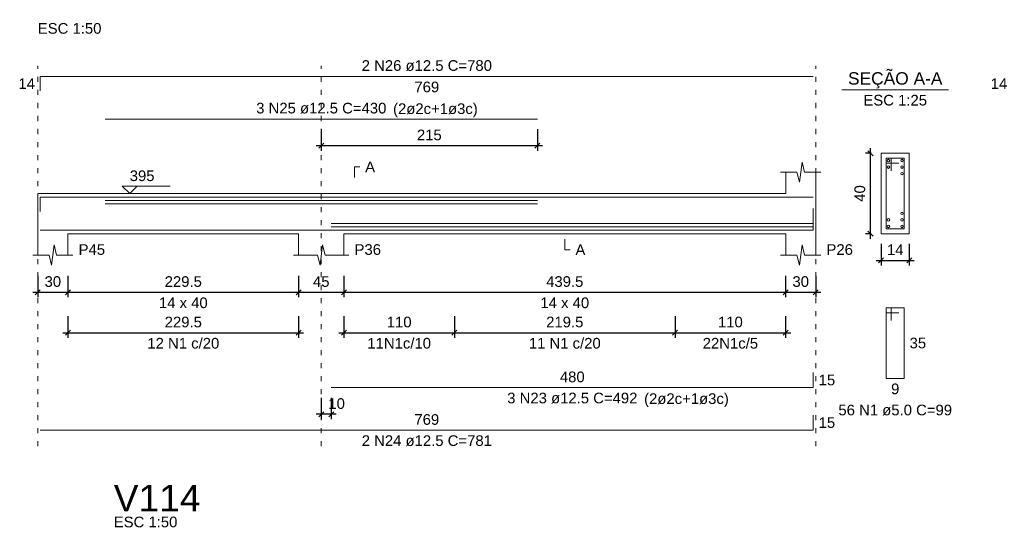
# Model space of a CAD drawing. Header units: millimetres. Extents: x 10906 to 25863, y 1966 to 4861.
# Tile 122 of 163: x 11618 to 11637, y 2976 to 2986. Entities that reach past the tile are written whole.
import ezdxf

# ---------------------------------------------------------------- set-up
doc = ezdxf.new("R2010")
doc.units = ezdxf.units.MM
doc.linetypes.add('DOT2', pattern=[3.175, 0, -3.175])
for name, color, linetype, lineweight in [('Descrição da armadura', 7, 'Continuous', 5), ('DT-Barras na forma', 40, 'Continuous', 5), ('DT-Barras no corte', 5, 'Continuous', 5), ('DT-Barras rebatidas', 40, 'Continuous', 5), ('DT-Cotas', 4, 'Continuous', 5), ('DT-Forma', 5, 'Continuous', 5), ('DT-Pontilhado', 7, 'DOT2', 5), ('DT-Textos', 7, 'Continuous', 5), ('DT-Título', 7, 'Continuous', 20), ('Textos armaduras', 7, 'Continuous', 5)]:
    doc.layers.add(name, color=color, linetype=linetype, lineweight=lineweight)
doc.styles.add('Arial', font='arial.ttf')
doc.styles.get("Standard").update_dxf_attribs({"font": 'arial.ttf'})
doc.dimstyles.new('UM_25.000000', dxfattribs={"dimtxt": 0.18, "dimasz": 0.1, "dimexe": 0.1, "dimexo": 0.2, "dimgap": 0, "dimtad": 1, "dimtih": 1, "dimtoh": 1, "dimdec": 1, "dimlfac": 25, "dimzin": 0, "dimdsep": 46, "dimtxsty": 'Standard', "dimcen": 0.09, "dimdle": 0.1, "dimclrd": 256, "dimclre": 256, "dimclrt": 7, "dimadec": 1, "dimazin": 2, "dimtfac": 1, "dimtdec": 1, "dimtofl": 0, "dimtmove": 0, "dimatfit": 3, "dimfxl": 1, "dimtolj": 1, "dimarcsym": 0})
doc.dimstyles.new('UM_50.000000', dxfattribs={"dimtxt": 0.18, "dimasz": 0.2, "dimexe": 0.2, "dimexo": 0.5, "dimgap": 0, "dimtad": 1, "dimtih": 1, "dimtoh": 1, "dimlfac": 50, "dimzin": 0, "dimdsep": 46, "dimtxsty": 'Standard', "dimcen": 0.09, "dimdle": 0.2, "dimclrd": 256, "dimclre": 256, "dimclrt": 7, "dimazin": 0, "dimtfac": 1, "dimtofl": 0, "dimtmove": 0, "dimatfit": 3, "dimfxl": 1, "dimtolj": 1, "dimtzin": 0, "dimarcsym": 0})

# ---------------------------------------------------------------- blocks, each defined once
blk = doc.blocks.new('_Oblique')
at = {"color": 0, "linetype": 'ByBlock', "lineweight": -2}
blk.add_line((-0.5, -0.5), (0.5, 0.5), dxfattribs=at)
blk = doc.blocks.new('*D707')
at = {"layer": 'Defpoints', "color": 0, "transparency": 16777216}
for p in [(11618.171, 2980.667), (11618.771, 2980.667), (11618.771, 2980.138)]:
    blk.add_point(p, dxfattribs=at)
at = {"layer": 'DT-Cotas', "lineweight": -2, "transparency": 16777216}
for p, q in [((11618.171, 2980.467), (11618.171, 2980.038)), ((11618.771, 2980.467), (11618.771, 2980.038)), ((11618.071, 2980.138), (11618.871, 2980.138))]:
    blk.add_line(p, q, dxfattribs=at)
at = {"layer": 'DT-Cotas', "lineweight": -2, "transparency": 16777216, "xscale": 0.1, "yscale": 0.1, "zscale": 0.1, "rotation": 180}
blk.add_blockref('_Oblique', (11618.171, 2980.138), dxfattribs=at)
at = {"layer": 'DT-Cotas', "lineweight": -2, "transparency": 16777216, "xscale": 0.1, "yscale": 0.1, "zscale": 0.1}
blk.add_blockref('_Oblique', (11618.771, 2980.138), dxfattribs=at)
at = {"layer": 'DT-Cotas', "color": 7, "transparency": 16777216, "insert": (11618.471, 2980.35), "char_height": 0.2118, "attachment_point": 5, "rotation": 0.0057, "style": 'Arial'}
blk.add_mtext('\\A1;30', dxfattribs=at)
blk = doc.blocks.new('*D708')
at = {"layer": 'Defpoints', "color": 0, "transparency": 16777216}
for p in [(11618.771, 2980.667), (11623.361, 2980.667), (11623.361, 2980.138)]:
    blk.add_point(p, dxfattribs=at)
at = {"layer": 'DT-Cotas', "lineweight": -2, "transparency": 16777216}
for p, q in [((11618.771, 2980.467), (11618.771, 2980.038)), ((11623.361, 2980.467), (11623.361, 2980.038)), ((11618.671, 2980.138), (11623.461, 2980.138))]:
    blk.add_line(p, q, dxfattribs=at)
at = {"layer": 'DT-Cotas', "lineweight": -2, "transparency": 16777216, "xscale": 0.1, "yscale": 0.1, "zscale": 0.1, "rotation": 180}
blk.add_blockref('_Oblique', (11618.771, 2980.138), dxfattribs=at)
at = {"layer": 'DT-Cotas', "lineweight": -2, "transparency": 16777216, "xscale": 0.1, "yscale": 0.1, "zscale": 0.1}
blk.add_blockref('_Oblique', (11623.361, 2980.138), dxfattribs=at)
at = {"layer": 'DT-Cotas', "color": 7, "transparency": 16777216, "insert": (11621.066, 2980.35), "char_height": 0.2118, "attachment_point": 5, "rotation": 0.0057, "style": 'Arial'}
blk.add_mtext('\\A1;229.5', dxfattribs=at)
blk = doc.blocks.new('*D709')
at = {"layer": 'Defpoints', "color": 0, "transparency": 16777216}
for p in [(11623.361, 2980.667), (11624.261, 2980.667), (11624.261, 2980.138)]:
    blk.add_point(p, dxfattribs=at)
at = {"layer": 'DT-Cotas', "lineweight": -2, "transparency": 16777216}
for p, q in [((11623.361, 2980.467), (11623.361, 2980.038)), ((11624.261, 2980.467), (11624.261, 2980.038)), ((11623.261, 2980.138), (11624.361, 2980.138))]:
    blk.add_line(p, q, dxfattribs=at)
at = {"layer": 'DT-Cotas', "lineweight": -2, "transparency": 16777216, "xscale": 0.1, "yscale": 0.1, "zscale": 0.1, "rotation": 180}
blk.add_blockref('_Oblique', (11623.361, 2980.138), dxfattribs=at)
at = {"layer": 'DT-Cotas', "lineweight": -2, "transparency": 16777216, "xscale": 0.1, "yscale": 0.1, "zscale": 0.1}
blk.add_blockref('_Oblique', (11624.261, 2980.138), dxfattribs=at)
at = {"layer": 'DT-Cotas', "color": 7, "transparency": 16777216, "insert": (11623.811, 2980.35), "char_height": 0.2118, "attachment_point": 5, "rotation": 0.0057, "style": 'Arial'}
blk.add_mtext('\\A1;45', dxfattribs=at)
blk = doc.blocks.new('*D710')
at = {"layer": 'Defpoints', "color": 0, "transparency": 16777216}
for p in [(11624.261, 2980.667), (11633.051, 2980.667), (11633.051, 2980.138)]:
    blk.add_point(p, dxfattribs=at)
at = {"layer": 'DT-Cotas', "lineweight": -2, "transparency": 16777216}
for p, q in [((11624.261, 2980.467), (11624.261, 2980.038)), ((11633.051, 2980.467), (11633.051, 2980.038)), ((11624.161, 2980.138), (11633.151, 2980.138))]:
    blk.add_line(p, q, dxfattribs=at)
at = {"layer": 'DT-Cotas', "lineweight": -2, "transparency": 16777216, "xscale": 0.1, "yscale": 0.1, "zscale": 0.1, "rotation": 180}
blk.add_blockref('_Oblique', (11624.261, 2980.138), dxfattribs=at)
at = {"layer": 'DT-Cotas', "lineweight": -2, "transparency": 16777216, "xscale": 0.1, "yscale": 0.1, "zscale": 0.1}
blk.add_blockref('_Oblique', (11633.051, 2980.138), dxfattribs=at)
at = {"layer": 'DT-Cotas', "color": 7, "transparency": 16777216, "insert": (11628.656, 2980.35), "char_height": 0.2118, "attachment_point": 5, "rotation": 0.0057, "style": 'Arial'}
blk.add_mtext('\\A1;439.5', dxfattribs=at)
blk = doc.blocks.new('*D711')
at = {"layer": 'Defpoints', "color": 0, "transparency": 16777216}
for p in [(11633.051, 2980.667), (11633.651, 2980.667), (11633.651, 2980.138)]:
    blk.add_point(p, dxfattribs=at)
at = {"layer": 'DT-Cotas', "lineweight": -2, "transparency": 16777216}
for p, q in [((11633.051, 2980.467), (11633.051, 2980.038)), ((11633.651, 2980.467), (11633.651, 2980.038)), ((11632.951, 2980.138), (11633.751, 2980.138))]:
    blk.add_line(p, q, dxfattribs=at)
at = {"layer": 'DT-Cotas', "lineweight": -2, "transparency": 16777216, "xscale": 0.1, "yscale": 0.1, "zscale": 0.1, "rotation": 180}
blk.add_blockref('_Oblique', (11633.051, 2980.138), dxfattribs=at)
at = {"layer": 'DT-Cotas', "lineweight": -2, "transparency": 16777216, "xscale": 0.1, "yscale": 0.1, "zscale": 0.1}
blk.add_blockref('_Oblique', (11633.651, 2980.138), dxfattribs=at)
at = {"layer": 'DT-Cotas', "color": 7, "transparency": 16777216, "insert": (11633.351, 2980.35), "char_height": 0.2118, "attachment_point": 5, "rotation": 0.0057, "style": 'Arial'}
blk.add_mtext('\\A1;30', dxfattribs=at)
blk = doc.blocks.new('*D712')
at = {"layer": 'Defpoints', "color": 0, "transparency": 16777216}
for p in [(11618.771, 2979.862), (11623.361, 2979.862), (11623.361, 2979.333)]:
    blk.add_point(p, dxfattribs=at)
at = {"layer": 'DT-Cotas', "lineweight": -2, "transparency": 16777216}
for p, q in [((11618.771, 2979.662), (11618.771, 2979.233)), ((11623.361, 2979.662), (11623.361, 2979.233)), ((11618.671, 2979.333), (11623.461, 2979.333))]:
    blk.add_line(p, q, dxfattribs=at)
at = {"layer": 'DT-Cotas', "lineweight": -2, "transparency": 16777216, "xscale": 0.1, "yscale": 0.1, "zscale": 0.1, "rotation": 180}
blk.add_blockref('_Oblique', (11618.771, 2979.333), dxfattribs=at)
at = {"layer": 'DT-Cotas', "lineweight": -2, "transparency": 16777216, "xscale": 0.1, "yscale": 0.1, "zscale": 0.1}
blk.add_blockref('_Oblique', (11623.361, 2979.333), dxfattribs=at)
at = {"layer": 'DT-Cotas', "color": 7, "transparency": 16777216, "insert": (11621.066, 2979.545), "char_height": 0.2118, "attachment_point": 5, "rotation": 0.0057, "style": 'Arial'}
blk.add_mtext('\\A1;229.5', dxfattribs=at)
blk = doc.blocks.new('*D713')
at = {"layer": 'Defpoints', "color": 0, "transparency": 16777216}
for p in [(11624.261, 2979.862), (11626.461, 2979.862), (11626.461, 2979.333)]:
    blk.add_point(p, dxfattribs=at)
at = {"layer": 'DT-Cotas', "lineweight": -2, "transparency": 16777216}
for p, q in [((11624.261, 2979.662), (11624.261, 2979.233)), ((11626.461, 2979.662), (11626.461, 2979.233)), ((11624.161, 2979.333), (11626.561, 2979.333))]:
    blk.add_line(p, q, dxfattribs=at)
at = {"layer": 'DT-Cotas', "lineweight": -2, "transparency": 16777216, "xscale": 0.1, "yscale": 0.1, "zscale": 0.1, "rotation": 180}
blk.add_blockref('_Oblique', (11624.261, 2979.333), dxfattribs=at)
at = {"layer": 'DT-Cotas', "lineweight": -2, "transparency": 16777216, "xscale": 0.1, "yscale": 0.1, "zscale": 0.1}
blk.add_blockref('_Oblique', (11626.461, 2979.333), dxfattribs=at)
at = {"layer": 'DT-Cotas', "color": 7, "transparency": 16777216, "insert": (11625.361, 2979.545), "char_height": 0.2118, "attachment_point": 5, "rotation": 0.0057, "style": 'Arial'}
blk.add_mtext('\\A1;110', dxfattribs=at)
blk = doc.blocks.new('*D714')
at = {"layer": 'Defpoints', "color": 0, "transparency": 16777216}
for p in [(11630.851, 2979.862), (11633.051, 2979.862), (11633.051, 2979.333)]:
    blk.add_point(p, dxfattribs=at)
at = {"layer": 'DT-Cotas', "lineweight": -2, "transparency": 16777216}
for p, q in [((11630.851, 2979.662), (11630.851, 2979.233)), ((11633.051, 2979.662), (11633.051, 2979.233)), ((11630.751, 2979.333), (11633.151, 2979.333))]:
    blk.add_line(p, q, dxfattribs=at)
at = {"layer": 'DT-Cotas', "lineweight": -2, "transparency": 16777216, "xscale": 0.1, "yscale": 0.1, "zscale": 0.1, "rotation": 180}
blk.add_blockref('_Oblique', (11630.851, 2979.333), dxfattribs=at)
at = {"layer": 'DT-Cotas', "lineweight": -2, "transparency": 16777216, "xscale": 0.1, "yscale": 0.1, "zscale": 0.1}
blk.add_blockref('_Oblique', (11633.051, 2979.333), dxfattribs=at)
at = {"layer": 'DT-Cotas', "color": 7, "transparency": 16777216, "insert": (11631.951, 2979.545), "char_height": 0.2118, "attachment_point": 5, "rotation": 0.0057, "style": 'Arial'}
blk.add_mtext('\\A1;110', dxfattribs=at)
blk = doc.blocks.new('*D715')
at = {"layer": 'Defpoints', "color": 0, "transparency": 16777216}
for p in [(11626.461, 2979.862), (11630.851, 2979.862), (11630.851, 2979.333)]:
    blk.add_point(p, dxfattribs=at)
at = {"layer": 'DT-Cotas', "lineweight": -2, "transparency": 16777216}
for p, q in [((11626.461, 2979.662), (11626.461, 2979.233)), ((11630.851, 2979.662), (11630.851, 2979.233)), ((11626.361, 2979.333), (11630.951, 2979.333))]:
    blk.add_line(p, q, dxfattribs=at)
at = {"layer": 'DT-Cotas', "lineweight": -2, "transparency": 16777216, "xscale": 0.1, "yscale": 0.1, "zscale": 0.1, "rotation": 180}
blk.add_blockref('_Oblique', (11626.461, 2979.333), dxfattribs=at)
at = {"layer": 'DT-Cotas', "lineweight": -2, "transparency": 16777216, "xscale": 0.1, "yscale": 0.1, "zscale": 0.1}
blk.add_blockref('_Oblique', (11630.851, 2979.333), dxfattribs=at)
at = {"layer": 'DT-Cotas', "color": 7, "transparency": 16777216, "insert": (11628.656, 2979.545), "char_height": 0.2118, "attachment_point": 5, "rotation": 0.0057, "style": 'Arial'}
blk.add_mtext('\\A1;219.5', dxfattribs=at)
blk = doc.blocks.new('*D716')
at = {"layer": 'Defpoints', "color": 0, "transparency": 16777216}
for p in [(11623.811, 2978.241), (11624.011, 2978.241), (11623.811, 2977.711)]:
    blk.add_point(p, dxfattribs=at)
at = {"layer": 'DT-Cotas', "lineweight": -2, "transparency": 16777216}
for p, q in [((11623.811, 2978.041), (11623.811, 2977.611)), ((11624.011, 2978.041), (11624.011, 2977.611)), ((11624.111, 2977.711), (11623.711, 2977.711))]:
    blk.add_line(p, q, dxfattribs=at)
at = {"layer": 'DT-Cotas', "lineweight": -2, "transparency": 16777216, "xscale": 0.1, "yscale": 0.1, "zscale": 0.1, "rotation": 180}
blk.add_blockref('_Oblique', (11623.811, 2977.711), dxfattribs=at)
at = {"layer": 'DT-Cotas', "lineweight": -2, "transparency": 16777216, "xscale": 0.1, "yscale": 0.1, "zscale": 0.1}
blk.add_blockref('_Oblique', (11624.011, 2977.711), dxfattribs=at)
at = {"layer": 'DT-Cotas', "color": 7, "transparency": 16777216, "insert": (11624.117, 2977.923), "char_height": 0.2118, "attachment_point": 5, "rotation": 0.0057, "style": 'Arial'}
blk.add_mtext('\\A1;10', dxfattribs=at)
blk = doc.blocks.new('*D750')
at = {"layer": 'Defpoints', "color": 0, "transparency": 16777216}
for p in [(11623.811, 2983.583), (11628.111, 2983.583), (11628.111, 2983.054)]:
    blk.add_point(p, dxfattribs=at)
at = {"layer": 'DT-Cotas', "lineweight": -2, "transparency": 16777216}
for p, q in [((11623.811, 2983.383), (11623.811, 2982.954)), ((11628.111, 2983.383), (11628.111, 2982.954)), ((11623.711, 2983.054), (11628.211, 2983.054))]:
    blk.add_line(p, q, dxfattribs=at)
at = {"layer": 'DT-Cotas', "lineweight": -2, "transparency": 16777216, "xscale": 0.1, "yscale": 0.1, "zscale": 0.1, "rotation": 180}
blk.add_blockref('_Oblique', (11623.811, 2983.054), dxfattribs=at)
at = {"layer": 'DT-Cotas', "lineweight": -2, "transparency": 16777216, "xscale": 0.1, "yscale": 0.1, "zscale": 0.1}
blk.add_blockref('_Oblique', (11628.111, 2983.054), dxfattribs=at)
at = {"layer": 'DT-Cotas', "color": 7, "transparency": 16777216, "insert": (11625.961, 2983.266), "char_height": 0.2118, "attachment_point": 5, "rotation": 0.0057, "style": 'Arial'}
blk.add_mtext('\\A1;215', dxfattribs=at)
blk = doc.blocks.new('*D751')
at = {"layer": 'Defpoints', "color": 0, "transparency": 16777216}
for p in [(11634.739, 2982.903), (11634.951, 2982.903), (11634.951, 2981.303)]:
    blk.add_point(p, dxfattribs=at)
at = {"layer": 'DT-Cotas', "lineweight": -2, "transparency": 16777216}
for p, q in [((11634.751, 2982.903), (11634.639, 2982.903)), ((11634.739, 2981.203), (11634.739, 2983.003)), ((11634.751, 2981.303), (11634.639, 2981.303))]:
    blk.add_line(p, q, dxfattribs=at)
at = {"layer": 'DT-Cotas', "lineweight": -2, "transparency": 16777216, "xscale": 0.1, "yscale": 0.1, "zscale": 0.1}
for p, rotation in [((11634.739, 2982.903), 90), ((11634.739, 2981.303), 270)]:
    blk.add_blockref('_Oblique', p, dxfattribs=dict(at, rotation=rotation))
at = {"layer": 'DT-Cotas', "color": 7, "transparency": 16777216, "insert": (11634.527, 2982.103), "char_height": 0.2118, "attachment_point": 5, "rotation": 90, "style": 'Arial'}
blk.add_mtext('\\A1;40', dxfattribs=at)
blk = doc.blocks.new('*D752')
at = {"layer": 'Defpoints', "color": 0, "transparency": 16777216}
for p in [(11634.951, 2981.303), (11635.511, 2981.303), (11635.511, 2980.773)]:
    blk.add_point(p, dxfattribs=at)
at = {"layer": 'DT-Cotas', "lineweight": -2, "transparency": 16777216}
for p, q in [((11634.951, 2981.103), (11634.951, 2980.673)), ((11635.511, 2981.103), (11635.511, 2980.673)), ((11634.851, 2980.773), (11635.611, 2980.773))]:
    blk.add_line(p, q, dxfattribs=at)
at = {"layer": 'DT-Cotas', "lineweight": -2, "transparency": 16777216, "xscale": 0.1, "yscale": 0.1, "zscale": 0.1, "rotation": 180}
blk.add_blockref('_Oblique', (11634.951, 2980.773), dxfattribs=at)
at = {"layer": 'DT-Cotas', "lineweight": -2, "transparency": 16777216, "xscale": 0.1, "yscale": 0.1, "zscale": 0.1}
blk.add_blockref('_Oblique', (11635.511, 2980.773), dxfattribs=at)
at = {"layer": 'DT-Cotas', "color": 7, "transparency": 16777216, "insert": (11635.231, 2980.985), "char_height": 0.2118, "attachment_point": 5, "rotation": 0.0057, "style": 'Arial'}
blk.add_mtext('\\A1;14', dxfattribs=at)

msp = doc.modelspace()

# ---------------------------------------------------------------- linework, layer by layer
at = {"layer": 'DT-Barras na forma'}
for p, q in [((11635.15084, 2982.80269), (11635.05084, 2982.80269)), ((11635.05084, 2982.80269), (11635.05084, 2981.40269)), ((11635.41084, 2982.80269), (11635.05084, 2982.80269)), ((11635.05084, 2982.80269), (11635.05084, 2982.70269)), ((11635.05084, 2982.70269), (11635.30084, 2982.70269)), ((11635.15084, 2982.55269), (11635.15084, 2982.80269)), ((11635.41084, 2981.40269), (11635.41084, 2982.80269)), ((11635.05084, 2981.40269), (11635.41084, 2981.40269))]:
    msp.add_line(p, q, dxfattribs=at)
for points in [[(11618.22146, 2981.74478), (11618.22146, 2982.03019), (11633.60146, 2982.03019)], [(11619.51146, 2981.96519), (11628.11146, 2981.96519)], [(11619.51146, 2981.90019), (11628.11146, 2981.90019)], [(11618.22146, 2981.37519), (11633.60146, 2981.37519), (11633.60146, 2981.67519)], [(11624.01146, 2981.50519), (11633.60146, 2981.50519), (11633.60146, 2981.80519)], [(11624.01146, 2981.44019), (11633.60146, 2981.44019), (11633.60146, 2981.74019)]]:
    msp.add_lwpolyline(points, dxfattribs=at)
at = {"layer": 'DT-Barras no corte'}
for centre in [(11635.09584, 2982.75769), (11635.09584, 2982.62769), (11635.36584, 2982.75769), (11635.36584, 2982.62769), (11635.36584, 2982.49769), (11635.36584, 2981.70769), (11635.09584, 2981.57769), (11635.09584, 2981.44769), (11635.36584, 2981.57769), (11635.36584, 2981.44769)]:
    msp.add_circle(centre, 0.025, dxfattribs=at)
at = {"layer": 'DT-Barras rebatidas'}
for p, q in [((11618.22146, 2984.14518), (11618.22146, 2984.43059)), ((11618.22146, 2984.43059), (11633.60146, 2984.43059)), ((11619.51146, 2983.58339), (11628.11146, 2983.58339)), ((11635.15084, 2979.82599), (11635.05084, 2979.82599)), ((11635.05084, 2979.82599), (11635.05084, 2978.42599)), ((11635.41084, 2979.82599), (11635.05084, 2979.82599)), ((11635.05084, 2979.82599), (11635.05084, 2979.72599)), ((11635.05084, 2979.72599), (11635.30084, 2979.72599)), ((11635.15084, 2979.57599), (11635.15084, 2979.82599)), ((11635.41084, 2978.42599), (11635.41084, 2979.82599)), ((11633.60146, 2978.24055), (11633.60146, 2978.54055)), ((11635.05084, 2978.42599), (11635.41084, 2978.42599)), ((11624.01146, 2978.24055), (11633.60146, 2978.24055)), ((11633.60146, 2977.39335), (11633.60146, 2977.69335)), ((11618.22146, 2977.39335), (11633.60146, 2977.39335))]:
    msp.add_line(p, q, dxfattribs=at)
at = {"layer": 'DT-Forma'}
for p, q in [((11635.51084, 2982.90269), (11634.95084, 2982.90269)), ((11634.95084, 2982.90269), (11634.95084, 2982.90269)), ((11634.95084, 2982.90269), (11634.95084, 2981.30269)), ((11635.51084, 2981.30269), (11635.51084, 2982.90269)), ((11635.51084, 2982.90269), (11635.51084, 2982.90269)), ((11633.32646, 2982.32629), (11633.37646, 2982.72629)), ((11633.37646, 2982.72629), (11633.42646, 2982.52629)), ((11632.95146, 2982.52629), (11633.27646, 2982.52629)), ((11633.05146, 2982.10269), (11633.05146, 2982.52629)), ((11633.27646, 2982.52629), (11633.32646, 2982.32629)), ((11633.42646, 2982.52629), (11633.75146, 2982.52629)), ((11633.65146, 2982.52629), (11633.65146, 2982.10269)), ((11618.17146, 2982.10269), (11618.77146, 2982.10269)), ((11618.77146, 2982.10269), (11623.36146, 2982.10269)), ((11623.36146, 2982.10269), (11624.26146, 2982.10269)), ((11624.26146, 2982.10269), (11633.05146, 2982.10269)), ((11618.17146, 2981.30269), (11618.17146, 2980.87909)), ((11618.77146, 2980.87909), (11618.77146, 2981.30269)), ((11618.77146, 2981.30269), (11623.36146, 2981.30269)), ((11623.36146, 2981.30269), (11623.36146, 2980.87909)), ((11624.26146, 2980.87909), (11624.26146, 2981.30269)), ((11624.26146, 2981.30269), (11633.05146, 2981.30269)), ((11633.05146, 2981.30269), (11633.05146, 2980.87909)), ((11633.65146, 2980.87909), (11633.65146, 2981.30269)), ((11634.95084, 2981.30269), (11635.51084, 2981.30269)), ((11634.95084, 2981.30269), (11634.95084, 2981.30269)), ((11635.51084, 2981.30269), (11635.51084, 2981.30269)), ((11618.44646, 2980.67909), (11618.49646, 2981.07909)), ((11618.49646, 2981.07909), (11618.54646, 2980.87909)), ((11623.78646, 2980.67909), (11623.83646, 2981.07909)), ((11623.83646, 2981.07909), (11623.88646, 2980.87909)), ((11633.32646, 2980.67909), (11633.37646, 2981.07909)), ((11633.37646, 2981.07909), (11633.42646, 2980.87909)), ((11618.07146, 2980.87909), (11618.39646, 2980.87909)), ((11618.39646, 2980.87909), (11618.44646, 2980.67909)), ((11618.54646, 2980.87909), (11618.87146, 2980.87909)), ((11623.26146, 2980.87909), (11623.73646, 2980.87909)), ((11623.73646, 2980.87909), (11623.78646, 2980.67909)), ((11623.88646, 2980.87909), (11624.36146, 2980.87909)), ((11632.95146, 2980.87909), (11633.27646, 2980.87909)), ((11633.27646, 2980.87909), (11633.32646, 2980.67909)), ((11633.42646, 2980.87909), (11633.75146, 2980.87909))]:
    msp.add_line(p, q, dxfattribs=at)
at = {"layer": 'DT-Forma', "linetype": 'Continuous'}
for p, q in [((11618.17146, 2981.30269), (11618.17146, 2982.10269)), ((11633.65146, 2982.10269), (11633.65146, 2981.30269))]:
    msp.add_line(p, q, dxfattribs=at)
at = {"layer": 'DT-Pontilhado', "ltscale": 0.05}
for p, q in [((11618.17146, 2977.07565), (11618.17146, 2984.64239)), ((11623.81146, 2977.07565), (11623.81146, 2984.64239)), ((11633.65146, 2977.07565), (11633.65146, 2984.64239))]:
    msp.add_line(p, q, dxfattribs=at)
at = {"layer": 'DT-Textos'}
msp.add_line((11634.17184, 2984.16759), (11636.28984, 2984.16759), dxfattribs=at)
for points in [[(11624.47326, 2982.42039), (11624.47326, 2982.63219), (11624.57916, 2982.63219)], [(11620.14846, 2982.25095), (11620.0002, 2982.10269), (11619.85194, 2982.25095), (11620.80504, 2982.25095)], [(11628.65646, 2981.19679), (11628.65646, 2980.98499), (11628.76236, 2980.98499)]]:
    msp.add_lwpolyline(points, dxfattribs=at)

# ---------------------------------------------------------------- texts
at = {"layer": 'Descrição da armadura', "linetype": 'Continuous', "char_height": 0.2118, "attachment_point": 8, "line_spacing_factor": 0.798, "style": 'Arial'}
for s, insert, width in [('2 N26 ø12.5 C=780', (11625.91146, 2984.53649), 5.1946527), ('3 N25 ø12.5 C=430', (11623.81146, 2983.68929), 5.1946527), ('12 N1 c/20', (11621.06646, 2979.01525), 2.8693417), ('11N1c/10', (11625.36146, 2979.01525), 2.5396788), ('11 N1 c/20', (11628.65646, 2979.01525), 2.8693417), ('22N1c/5', (11631.95146, 2979.01525), 2.2097262), ('3 N23 ø12.5 C=492', (11628.80646, 2977.92285), 5.1946527), ('2 N24 ø12.5 C=781', (11625.91146, 2977.07565), 5.1946527)]:
    msp.add_mtext(s, dxfattribs=dict(at, insert=insert, width=width))
at = {"layer": 'Descrição da armadura', "color": 7, "linetype": 'Continuous', "insert": (11635.23084, 2977.68469), "char_height": 0.2118, "width": 4.5347476, "attachment_point": 8, "line_spacing_factor": 0.798, "style": 'Arial'}
msp.add_mtext('56 N1 ø5.0 C=99', dxfattribs=at)
at = {"layer": 'DT-Textos', "line_spacing_factor": 0.798, "style": 'Arial'}
for s, insert, char_height, width, attachment_point in [('ESC 1:50', (11618.17146, 2985.27779), 0.2118, 2.3736156, 7), ('SEÇÃO A-A', (11635.23086, 2984.19172), 0.2471, 3.0199561, 8), ('ESC 1:25', (11635.23084, 2983.84989), 0.2118, 2.3736156, 8), ('(2ø2c+1ø3c)', (11625.23961, 2983.61972), 0.2118, 3.1588637, 7), ('395', (11620.0002, 2982.34626), 0.2118, 0.9252389, 7), ('A', (11624.68506, 2982.52629), 0.2118, 0.369879, 7), ('P45', (11618.98326, 2980.87909), 0.2118, 0.9867049, 7), ('P36', (11624.47326, 2980.87909), 0.2118, 0.9867049, 7), ('A', (11628.86826, 2980.87909), 0.2118, 0.369879, 7), ('P26', (11633.86326, 2980.87909), 0.2118, 0.9867049, 7), ('14 x 40', (11621.06646, 2979.82009), 0.2118, 1.8190679, 8), ('14 x 40', (11628.65646, 2979.82009), 0.2118, 1.8190679, 8), ('(2ø2c+1ø3c)', (11630.23461, 2977.85272), 0.2118, 3.1588637, 7), ('ESC 1:50', (11619.68233, 2975.46041), 0.2118, 2.3736156, 7)]:
    msp.add_mtext(s, dxfattribs=dict(at, insert=insert, char_height=char_height, width=width, attachment_point=attachment_point))
at = {"layer": 'DT-Título', "insert": (11619.68233, 2975.77811), "char_height": 0.5295, "width": 3.8853537, "attachment_point": 7, "line_spacing_factor": 0.798, "style": 'Arial'}
msp.add_mtext('V114', dxfattribs=at)
at = {"layer": 'Textos armaduras', "linetype": 'Continuous', "char_height": 0.2118, "attachment_point": 7, "line_spacing_factor": 0.798, "style": 'Arial'}
for s, insert, width in [('14', (11617.78561, 2984.18198), 0.6599051), ('769', (11625.66399, 2984.11289), 0.9898577), ('14', (11637.13129, 2984.18198), 0.6599051), ('480', (11628.55899, 2978.34645), 0.9898577), ('15', (11633.70736, 2978.28465), 0.6599051), ('769', (11625.66399, 2977.49925), 0.9898577), ('15', (11633.70736, 2977.43745), 0.6599051)]:
    msp.add_mtext(s, dxfattribs=dict(at, insert=insert, width=width))
at = {"layer": 'Textos armaduras', "color": 7, "linetype": 'Continuous', "char_height": 0.2118, "attachment_point": 7, "line_spacing_factor": 0.798, "style": 'Arial'}
for s, insert, width in [('35', (11635.51674, 2979.02009), 0.6599051), ('9', (11635.14836, 2978.10829), 0.3299526)]:
    msp.add_mtext(s, dxfattribs=dict(at, insert=insert, width=width))

# ---------------------------------------------------------------- dimensions: what is measured, and where the dimension line sits
at = {"layer": 'DT-Cotas'}
for base, p1, p2, dimstyle, override, picture, middle in [((11628.11146, 2983.05389), (11623.81146, 2983.58339), (11628.11146, 2983.58339), 'UM_50.000000', {"dimtxt": 0.2118, "dimasz": 0.1, "dimexe": 0.1, "dimexo": 0.2, "dimtad": 1, "dimtih": 0, "dimtoh": 0, "dimdec": 1, "dimlfac": 50, "dimzin": 8, "dimtxsty": 'Arial', "dimblk": 'Oblique', "dimblk1": 'Oblique', "dimblk2": 'Oblique', "dimsah": 1, "dimdle": 0.1, "dimse1": 0, "dimse2": 0, "dimclrt": 7, "dimadec": 1, "dimazin": 3, "dimtmove": 2, "dimldrblk": 'Oblique'}, '*D750', (11625.96146, 2983.26569)), ((11635.51084, 2980.77319), (11634.95084, 2981.30269), (11635.51084, 2981.30269), 'UM_25.000000', {"dimtxt": 0.2118, "dimasz": 0.1, "dimexe": 0.1, "dimexo": 0.2, "dimtad": 1, "dimtih": 0, "dimtoh": 0, "dimdec": 1, "dimlfac": 25, "dimzin": 8, "dimtxsty": 'Arial', "dimblk": 'Oblique', "dimblk1": 'Oblique', "dimblk2": 'Oblique', "dimsah": 1, "dimdle": 0.1, "dimse1": 0, "dimse2": 0, "dimclrt": 7, "dimadec": 1, "dimazin": 3, "dimtmove": 2, "dimldrblk": 'Oblique'}, '*D752', (11635.23084, 2980.98499)), ((11618.77146, 2980.13779), (11618.17146, 2980.66729), (11618.77146, 2980.66729), 'UM_50.000000', {"dimtxt": 0.2118, "dimasz": 0.1, "dimexe": 0.1, "dimexo": 0.2, "dimtad": 1, "dimtih": 0, "dimtoh": 0, "dimdec": 1, "dimlfac": 50, "dimzin": 8, "dimtxsty": 'Arial', "dimblk": 'Oblique', "dimblk1": 'Oblique', "dimblk2": 'Oblique', "dimsah": 1, "dimdle": 0.1, "dimse1": 0, "dimse2": 0, "dimclrt": 7, "dimadec": 1, "dimazin": 3, "dimtmove": 2, "dimldrblk": 'Oblique'}, '*D707', (11618.47146, 2980.34959)), ((11623.36146, 2980.13779), (11618.77146, 2980.66729), (11623.36146, 2980.66729), 'UM_50.000000', {"dimtxt": 0.2118, "dimasz": 0.1, "dimexe": 0.1, "dimexo": 0.2, "dimtad": 1, "dimtih": 0, "dimtoh": 0, "dimdec": 1, "dimlfac": 50, "dimzin": 8, "dimtxsty": 'Arial', "dimblk": 'Oblique', "dimblk1": 'Oblique', "dimblk2": 'Oblique', "dimsah": 1, "dimdle": 0.1, "dimse1": 0, "dimse2": 0, "dimclrt": 7, "dimadec": 1, "dimazin": 3, "dimtmove": 2, "dimldrblk": 'Oblique'}, '*D708', (11621.06646, 2980.34959)), ((11624.26146, 2980.13779), (11623.36146, 2980.66729), (11624.26146, 2980.66729), 'UM_50.000000', {"dimtxt": 0.2118, "dimasz": 0.1, "dimexe": 0.1, "dimexo": 0.2, "dimtad": 1, "dimtih": 0, "dimtoh": 0, "dimdec": 1, "dimlfac": 50, "dimzin": 8, "dimtxsty": 'Arial', "dimblk": 'Oblique', "dimblk1": 'Oblique', "dimblk2": 'Oblique', "dimsah": 1, "dimdle": 0.1, "dimse1": 0, "dimse2": 0, "dimclrt": 7, "dimadec": 1, "dimazin": 3, "dimtmove": 2, "dimldrblk": 'Oblique'}, '*D709', (11623.81146, 2980.34959)), ((11633.05146, 2980.13779), (11624.26146, 2980.66729), (11633.05146, 2980.66729), 'UM_50.000000', {"dimtxt": 0.2118, "dimasz": 0.1, "dimexe": 0.1, "dimexo": 0.2, "dimtad": 1, "dimtih": 0, "dimtoh": 0, "dimdec": 1, "dimlfac": 50, "dimzin": 8, "dimtxsty": 'Arial', "dimblk": 'Oblique', "dimblk1": 'Oblique', "dimblk2": 'Oblique', "dimsah": 1, "dimdle": 0.1, "dimse1": 0, "dimse2": 0, "dimclrt": 7, "dimadec": 1, "dimazin": 3, "dimtmove": 2, "dimldrblk": 'Oblique'}, '*D710', (11628.65646, 2980.34959)), ((11633.65146, 2980.13779), (11633.05146, 2980.66729), (11633.65146, 2980.66729), 'UM_50.000000', {"dimtxt": 0.2118, "dimasz": 0.1, "dimexe": 0.1, "dimexo": 0.2, "dimtad": 1, "dimtih": 0, "dimtoh": 0, "dimdec": 1, "dimlfac": 50, "dimzin": 8, "dimtxsty": 'Arial', "dimblk": 'Oblique', "dimblk1": 'Oblique', "dimblk2": 'Oblique', "dimsah": 1, "dimdle": 0.1, "dimse1": 0, "dimse2": 0, "dimclrt": 7, "dimadec": 1, "dimazin": 3, "dimtmove": 2, "dimldrblk": 'Oblique'}, '*D711', (11633.35146, 2980.34959)), ((11623.36146, 2979.33295), (11618.77146, 2979.86245), (11623.36146, 2979.86245), 'UM_50.000000', {"dimtxt": 0.2118, "dimasz": 0.1, "dimexe": 0.1, "dimexo": 0.2, "dimtad": 1, "dimtih": 0, "dimtoh": 0, "dimdec": 1, "dimlfac": 50, "dimzin": 8, "dimtxsty": 'Arial', "dimblk": 'Oblique', "dimblk1": 'Oblique', "dimblk2": 'Oblique', "dimsah": 1, "dimdle": 0.1, "dimse1": 0, "dimse2": 0, "dimclrt": 7, "dimadec": 1, "dimazin": 3, "dimtmove": 2, "dimldrblk": 'Oblique'}, '*D712', (11621.06646, 2979.54475)), ((11626.46146, 2979.33295), (11624.26146, 2979.86245), (11626.46146, 2979.86245), 'UM_50.000000', {"dimtxt": 0.2118, "dimasz": 0.1, "dimexe": 0.1, "dimexo": 0.2, "dimtad": 1, "dimtih": 0, "dimtoh": 0, "dimdec": 1, "dimlfac": 50, "dimzin": 8, "dimtxsty": 'Arial', "dimblk": 'Oblique', "dimblk1": 'Oblique', "dimblk2": 'Oblique', "dimsah": 1, "dimdle": 0.1, "dimse1": 0, "dimse2": 0, "dimclrt": 7, "dimadec": 1, "dimazin": 3, "dimtmove": 2, "dimldrblk": 'Oblique'}, '*D713', (11625.36146, 2979.54475)), ((11630.85146, 2979.33295), (11626.46146, 2979.86245), (11630.85146, 2979.86245), 'UM_50.000000', {"dimtxt": 0.2118, "dimasz": 0.1, "dimexe": 0.1, "dimexo": 0.2, "dimtad": 1, "dimtih": 0, "dimtoh": 0, "dimdec": 1, "dimlfac": 50, "dimzin": 8, "dimtxsty": 'Arial', "dimblk": 'Oblique', "dimblk1": 'Oblique', "dimblk2": 'Oblique', "dimsah": 1, "dimdle": 0.1, "dimse1": 0, "dimse2": 0, "dimclrt": 7, "dimadec": 1, "dimazin": 3, "dimtmove": 2, "dimldrblk": 'Oblique'}, '*D715', (11628.65646, 2979.54475)), ((11633.05146, 2979.33295), (11630.85146, 2979.86245), (11633.05146, 2979.86245), 'UM_50.000000', {"dimtxt": 0.2118, "dimasz": 0.1, "dimexe": 0.1, "dimexo": 0.2, "dimtad": 1, "dimtih": 0, "dimtoh": 0, "dimdec": 1, "dimlfac": 50, "dimzin": 8, "dimtxsty": 'Arial', "dimblk": 'Oblique', "dimblk1": 'Oblique', "dimblk2": 'Oblique', "dimsah": 1, "dimdle": 0.1, "dimse1": 0, "dimse2": 0, "dimclrt": 7, "dimadec": 1, "dimazin": 3, "dimtmove": 2, "dimldrblk": 'Oblique'}, '*D714', (11631.95146, 2979.54475)), ((11623.81146, 2977.71105), (11624.01146, 2978.24055), (11623.81146, 2978.24055), 'UM_50.000000', {"dimtxt": 0.2118, "dimasz": 0.1, "dimexe": 0.1, "dimexo": 0.2, "dimtad": 1, "dimtih": 0, "dimtoh": 0, "dimdec": 1, "dimlfac": 50, "dimzin": 8, "dimtxsty": 'Arial', "dimblk": 'Oblique', "dimblk1": 'Oblique', "dimblk2": 'Oblique', "dimsah": 1, "dimdle": 0.1, "dimse1": 0, "dimse2": 0, "dimclrt": 7, "dimadec": 1, "dimazin": 3, "dimtmove": 2, "dimldrblk": 'Oblique'}, '*D716', (11624.11736, 2977.92285))]:
    dim = msp.add_linear_dim(base=base, p1=p1, p2=p2, dimstyle=dimstyle, override=override, dxfattribs=at)
    dim.commit()
    dim.dimension.update_dxf_attribs({"geometry": picture, "text_midpoint": middle, "dimtype": 160, "text_rotation": 0.00573})
dim = msp.add_linear_dim(base=(11634.73904, 2982.90269), p1=(11634.95084, 2981.30269), p2=(11634.95084, 2982.90269), angle=90, dimstyle='UM_25.000000', override={"dimtxt": 0.2118, "dimasz": 0.1, "dimexe": 0.1, "dimexo": 0.2, "dimtad": 1, "dimtih": 0, "dimtoh": 0, "dimdec": 1, "dimlfac": 25, "dimzin": 8, "dimtxsty": 'Arial', "dimblk": 'Oblique', "dimblk1": 'Oblique', "dimblk2": 'Oblique', "dimsah": 1, "dimdle": 0.1, "dimse1": 0, "dimse2": 0, "dimclrt": 7, "dimadec": 1, "dimazin": 3, "dimtmove": 2, "dimldrblk": 'Oblique'}, dxfattribs=at)
dim.commit()
dim.dimension.update_dxf_attribs({"geometry": '*D751', "text_midpoint": (11634.52724, 2982.10269), "dimtype": 160, "text_rotation": 90})

doc.saveas('drawing.dxf')
